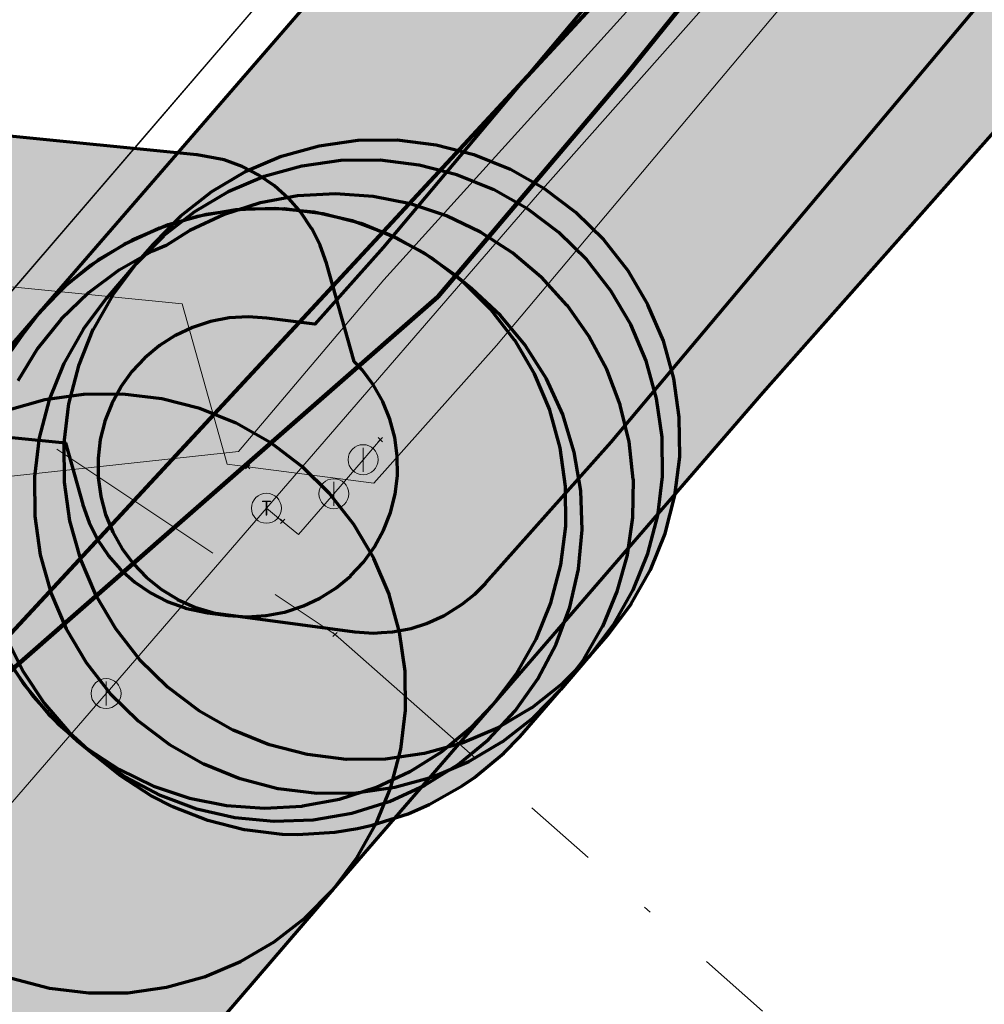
# Model space of a CAD drawing. Extents: x 73120 to 113741, y 434688 to 489241.
# Tile 28 of 256: x 99686 to 99699, y 474766 to 474779. Entities that reach past the tile are written whole.
import ezdxf
from ezdxf.enums import TextEntityAlignment as Align
from ezdxf.lldxf.tags import DXFTag

# ---------------------------------------------------------------- set-up
doc = ezdxf.new("R2010")
doc.units = 0
doc.header["$LTSCALE"] = 0.5
doc.linetypes.add('RI-OVERIG', pattern=[17, 5, -2, 2, -2, 0, -2, 2, -2])
for name, color, linetype, lineweight in [('B-WE-KL-DATA_KABELBED-G', 90, 'Continuous', 100), ('B-WE-KL-DATA_MANTELBUIS-G', 90, 'Continuous', 100), ('B-WE-KL-ET_LS-G', 190, 'KL-LS-N', 18), ('B-WE-KL-GAS_HD-G', 30, 'KL-GAS-HD-N', 18), ('B-WE-KL-GAS_HD_HULPSTUK-S', 30, 'Continuous', 25), ('B-WE-KL-GAS_LD-G', 50, 'KL-GAS-LD-N', 18), ('B-WE-KL-GAS_LD_HULPSTUK-S', 50, 'Continuous', 25), ('B-WE-RI-VRIJVERVAL-G', 210, 'RI-OVERIG', 18), ('B-WE-RI-VRIJVERVAL_HULPSTUK-S', 210, 'Continuous', 25)]:
    doc.layers.add(name, color=color, linetype=linetype, lineweight=lineweight)
doc.layers.add('B-WE-OG-INFO_EIS VOORZORGSMAATREGEL-GV', color=7, linetype='Continuous', lineweight=70, true_color=0xfa194b)
doc.layers.add('B-WE-OG-INFO_EIS VOORZORGSMAATREGEL-V', color=7, linetype='Continuous', lineweight=18, true_color=0xfa194b, transparency=0.8)
doc.styles.add('NLCS-ISO', font='NLCS-ISO.ttf')
tags = doc.linetypes.add('KL-GAS-HD-N', pattern='A,4,-1,[69,NLCS.SHX,S=0.5,R=0,X=0,Y=0],-1,4,-1,["H",Standard,S=1,R=0,X=0,Y=-0.5],-2', length=13).pattern_tags.tags
tags[18] = DXFTag(74, 10)
tags = doc.linetypes.add('KL-GAS-LD-N', pattern='A,4,-1,[69,NLCS.SHX,S=0.5,R=0,X=0,Y=0],-1,4,-1,["L",Standard,S=1,R=0,X=0.25,Y=-0.5],-2', length=13).pattern_tags.tags
tags[18] = DXFTag(74, 10)
tags = doc.linetypes.add('KL-LS-N', pattern='A,4,-1,[103,NLCS.SHX,S=0.75,R=0,X=0,Y=0],-1,4,-1,["L",Standard,S=1,R=0,X=0,Y=-0.5],-2', length=13).pattern_tags.tags
tags[18] = DXFTag(74, 10)

# ---------------------------------------------------------------- blocks, each defined once
blk = doc.blocks.new('SKL-WTB_HULP_AFSLUITER-SO')
at = {"color": 0, "linetype": 'ByBlock', "lineweight": 18}
blk.add_lwpolyline([(0, 0.8), (0, -0.8)], dxfattribs=at)
blk.add_circle((0, 0), 1, dxfattribs=at)
at = {"color": 0, "linetype": 'ByBlock', "lineweight": 18, "style": 'NLCS-ISO', "flags": 1}
for tag, p in [('TYPE', (1.5, 0)), ('LABEL', (1.5, -1.5)), ('OMSCHRIJVING', (1.5, -3))]:
    blk.add_attdef(tag, p, '', height=1, dxfattribs=at)
blk = doc.blocks.new('SKL-WTB_HULP_OVERIG-SO')
at = {"color": 0, "linetype": 'ByBlock', "lineweight": 18}
for points in [[(-0.141, 0.141), (0.141, -0.141)], [(0.141, 0.141), (-0.141, -0.141)]]:
    blk.add_lwpolyline(points, dxfattribs=at)
at = {"color": 0, "linetype": 'ByBlock', "lineweight": 18, "style": 'NLCS-ISO', "flags": 1}
for tag, p in [('TYPE', (1.5, 0)), ('LABEL', (1.5, -1.5)), ('OMSCHRIJVING', (1.5, -3))]:
    blk.add_attdef(tag, p, '', height=1, dxfattribs=at)
blk = doc.blocks.new('SKL-WTB_HULP_T STUK-SO')
at = {"color": 0, "linetype": 'ByBlock', "lineweight": 18}
blk.add_circle((0, 0), 1, dxfattribs=at)
at = {"color": 0, "linetype": 'ByBlock', "lineweight": -2, "style": 'NLCS-ISO'}
blk.add_text('T', height=1, dxfattribs=at).set_placement((0, 0), align=Align.MIDDLE_CENTER)
at = {"color": 0, "linetype": 'ByBlock', "lineweight": 18, "style": 'NLCS-ISO', "flags": 1}
for tag, p in [('TYPE', (1.5, 0)), ('LABEL', (1.5, -1.5)), ('OMSCHRIJVING', (1.5, -3))]:
    blk.add_attdef(tag, p, '', height=1, dxfattribs=at)
blk = doc.blocks.new('SRI-HULP_OVERIG-SO')
at = {"color": 0, "linetype": 'ByBlock', "lineweight": 18}
for points in [[(-0.141, 0.141), (0.141, -0.141)], [(0.141, 0.141), (-0.141, -0.141)]]:
    blk.add_lwpolyline(points, dxfattribs=at)
at = {"color": 0, "linetype": 'ByBlock', "lineweight": 18, "style": 'NLCS-ISO', "flags": 1}
for tag, p in [('TYPE', (1.5, 0)), ('LABEL', (1.5, -1.5)), ('OMSCHRIJVING', (1.5, -3))]:
    blk.add_attdef(tag, p, '', height=1, dxfattribs=at)

msp = doc.modelspace()

# ---------------------------------------------------------------- hatches: boundary and pattern name
at = {"layer": 'B-WE-OG-INFO_EIS VOORZORGSMAATREGEL-V'}
for points in [[(99775.979, 474726.656), (99775.98, 474726.656), (99776.474, 474726.757), (99776.476, 474726.758), (99776.953, 474726.92), (99776.954, 474726.921), (99777.408, 474727.142), (99777.409, 474727.143), (99777.83, 474727.42), (99777.831, 474727.42), (99778.215, 474727.748), (99778.216, 474727.749), (99794.463, 474745.796), (99802.711, 474738.424), (99802.712, 474738.423), (99806.354, 474735.595), (99790.36, 474753.196), (99775.169, 474736.311), (99743.717, 474765.453), (99743.716, 474765.453), (99735.56, 474772.388), (99710.001, 474795.824), (99709.608, 474796.141), (99709.607, 474796.142), (99709.178, 474796.407), (99709.177, 474796.407), (99708.717, 474796.616), (99708.716, 474796.616), (99708.234, 474796.765), (99708.233, 474796.765), (99707.736, 474796.852), (99707.735, 474796.852), (99707.231, 474796.875), (99707.23, 474796.875), (99706.727, 474796.835), (99706.725, 474796.835), (99706.232, 474796.731), (99706.231, 474796.731), (99705.754, 474796.566), (99705.753, 474796.565), (99705.301, 474796.341), (99705.3, 474796.341), (99704.879, 474796.062), (99704.878, 474796.061), (99704.497, 474795.731), (99704.496, 474795.73), (99690.028, 474779.416), (99686.381, 474775.202), (99686.38, 474775.201), (99686.075, 474774.8), (99686.074, 474774.799), (99685.822, 474774.362), (99685.821, 474774.361), (99685.626, 474773.895), (99685.626, 474773.894), (99685.491, 474773.408), (99685.491, 474773.407), (99685.418, 474772.908), (99685.418, 474772.906), (99685.409, 474772.402), (99685.409, 474772.401), (99685.464, 474771.899), (99685.464, 474771.898), (99685.582, 474771.408), (99685.582, 474771.406), (99685.761, 474770.935), (99685.762, 474770.934), (99685.998, 474770.488), (99685.999, 474770.487), (99686.29, 474770.075), (99686.291, 474770.074), (99686.631, 474769.702), (99686.632, 474769.701), (99687.017, 474769.375), (99687.018, 474769.374), (99687.441, 474769.099), (99687.442, 474769.099), (99687.897, 474768.879), (99687.898, 474768.879), (99688.376, 474768.719), (99688.377, 474768.718), (99688.872, 474768.62), (99688.873, 474768.619), (99689.377, 474768.584), (99689.378, 474768.584), (99689.881, 474768.612), (99689.883, 474768.613), (99690.379, 474768.704), (99690.38, 474768.705), (99690.861, 474768.858), (99690.862, 474768.859), (99691.319, 474769.072), (99691.32, 474769.072), (99691.747, 474769.341), (99691.748, 474769.342), (99692.137, 474769.662), (99692.138, 474769.663), (99692.429, 474769.966), (99692.43, 474769.966), (99696.032, 474774.128), (99707.594, 474787.178), (99730.21, 474766.44), (99738.344, 474759.525), (99772.71, 474727.684), (99772.71, 474727.683), (99773.101, 474727.365), (99773.102, 474727.364), (99773.53, 474727.097), (99773.531, 474727.096), (99773.989, 474726.886), (99773.991, 474726.885), (99774.472, 474726.734), (99774.473, 474726.734), (99774.97, 474726.644), (99774.971, 474726.644), (99775.475, 474726.618), (99775.476, 474726.618)], [(99690.941, 474770.926), (99691.085, 474770.934), (99691.087, 474770.935), (99691.334, 474770.981), (99691.335, 474770.982), (99691.538, 474771.045), (99691.539, 474771.046), (99691.768, 474771.149), (99691.77, 474771.149), (99692.016, 474771.303), (99692.017, 474771.304), (99692.182, 474771.438), (99692.183, 474771.439), (99692.33, 474771.587), (99692.331, 474771.588), (99694.005, 474773.466), (99694.005, 474773.467), (99703.6, 474784.886), (99707.352, 474789.312), (99719.557, 474778.012), (99719.558, 474778.011), (99719.753, 474777.852), (99719.754, 474777.852), (99719.967, 474777.719), (99719.968, 474777.718), (99720.197, 474777.613), (99720.198, 474777.612), (99720.438, 474777.537), (99720.44, 474777.537), (99720.687, 474777.492), (99720.688, 474777.492), (99720.94, 474777.479), (99720.941, 474777.479), (99721.192, 474777.498), (99721.193, 474777.498), (99721.44, 474777.549), (99721.441, 474777.549), (99721.679, 474777.63), (99721.68, 474777.631), (99721.906, 474777.741), (99721.907, 474777.742), (99722.117, 474777.88), (99722.118, 474777.881), (99722.31, 474778.045), (99722.31, 474778.045), (99722.479, 474778.232), (99722.48, 474778.233), (99722.624, 474778.439), (99722.625, 474778.44), (99722.742, 474778.663), (99722.742, 474778.664), (99722.83, 474778.9), (99722.831, 474778.901), (99722.888, 474779.146), (99722.888, 474779.147), (99722.914, 474779.397), (99722.914, 474779.399), (99722.909, 474779.65), (99722.909, 474779.652), (99722.871, 474779.9), (99722.871, 474779.902), (99722.802, 474780.144), (99722.802, 474780.145), (99722.703, 474780.376), (99722.703, 474780.378), (99722.576, 474780.595), (99722.575, 474780.596), (99722.422, 474780.795), (99722.421, 474780.796), (99722.275, 474780.946), (99722.275, 474780.947), (99708.537, 474793.667), (99708.536, 474793.667), (99708.341, 474793.826), (99708.34, 474793.827), (99708.127, 474793.96), (99708.126, 474793.96), (99707.897, 474794.065), (99707.896, 474794.066), (99707.656, 474794.141), (99707.654, 474794.141), (99707.407, 474794.186), (99707.406, 474794.186), (99707.154, 474794.199), (99707.153, 474794.199), (99706.902, 474794.18), (99706.901, 474794.18), (99706.654, 474794.129), (99706.653, 474794.129), (99706.415, 474794.048), (99706.414, 474794.047), (99706.188, 474793.937), (99706.187, 474793.936), (99705.977, 474793.798), (99705.976, 474793.797), (99705.784, 474793.634), (99705.784, 474793.633), (99705.653, 474793.493), (99705.652, 474793.492), (99700.538, 474787.46), (99700.538, 474787.46), (99690.962, 474776.062), (99690.048, 474775.038), (99689.411, 474775.121), (99689.41, 474775.121), (99689.159, 474775.137), (99689.158, 474775.137), (99688.907, 474775.122), (99688.906, 474775.122), (99688.658, 474775.075), (99688.657, 474775.074), (99688.418, 474774.997), (99688.417, 474774.996), (99688.189, 474774.889), (99688.188, 474774.888), (99687.976, 474774.753), (99687.975, 474774.752), (99687.781, 474774.592), (99687.78, 474774.591), (99687.609, 474774.407), (99687.608, 474774.406), (99687.461, 474774.202), (99687.46, 474774.201), (99687.34, 474773.979), (99687.34, 474773.978), (99687.248, 474773.744), (99687.248, 474773.743), (99687.187, 474773.499), (99687.187, 474773.497), (99687.157, 474773.247), (99687.157, 474773.246), (99687.159, 474772.995), (99687.159, 474772.993), (99687.193, 474772.744), (99687.193, 474772.743), (99687.258, 474772.5), (99687.259, 474772.499), (99687.354, 474772.266), (99687.354, 474772.265), (99687.478, 474772.045), (99687.479, 474772.044), (99687.63, 474771.843), (99687.63, 474771.842), (99687.805, 474771.661), (99687.806, 474771.66), (99688.002, 474771.502), (99688.003, 474771.502), (99688.217, 474771.37), (99688.219, 474771.369), (99688.448, 474771.266), (99688.449, 474771.266), (99688.69, 474771.192), (99688.691, 474771.191), (99690.581, 474770.936), (99690.582, 474770.936), (99690.833, 474770.919), (99690.834, 474770.919)], [(99671.321, 474759.149), (99671.445, 474759.158), (99671.572, 474759.166), (99671.574, 474759.166), (99671.811, 474759.213), (99671.812, 474759.213), (99672.06, 474759.295), (99672.062, 474759.295), (99672.288, 474759.404), (99672.289, 474759.405), (99672.493, 474759.536), (99672.494, 474759.536), (99672.694, 474759.704), (99672.695, 474759.705), (99673.742, 474760.917), (99673.743, 474760.917), (99673.894, 474761.118), (99673.894, 474761.119), (99674.019, 474761.338), (99674.019, 474761.339), (99674.115, 474761.572), (99674.115, 474761.573), (99674.181, 474761.816), (99674.181, 474761.818), (99674.221, 474762.176), (99674.221, 474762.177), (99674.462, 474774.676), (99686.723, 474773.455), (99686.955, 474772.632), (99686.955, 474772.631), (99687.038, 474772.393), (99687.039, 474772.392), (99687.151, 474772.167), (99687.152, 474772.166), (99687.292, 474771.957), (99687.293, 474771.956), (99687.458, 474771.767), (99687.459, 474771.766), (99687.647, 474771.598), (99687.648, 474771.598), (99687.855, 474771.455), (99687.856, 474771.455), (99688.08, 474771.34), (99688.081, 474771.339), (99688.318, 474771.254), (99688.319, 474771.253), (99688.619, 474771.19), (99688.62, 474771.19), (99688.894, 474771.154), (99688.894, 474771.154), (99689.145, 474771.137), (99689.147, 474771.137), (99689.398, 474771.152), (99689.399, 474771.152), (99689.646, 474771.199), (99689.648, 474771.199), (99689.887, 474771.276), (99689.888, 474771.277), (99690.116, 474771.384), (99690.117, 474771.384), (99690.329, 474771.519), (99690.33, 474771.52), (99690.524, 474771.68), (99690.525, 474771.681), (99690.697, 474771.865), (99690.698, 474771.866), (99690.845, 474772.07), (99690.846, 474772.071), (99690.966, 474772.291), (99690.967, 474772.293), (99691.059, 474772.527), (99691.059, 474772.528), (99691.12, 474772.772), (99691.121, 474772.773), (99691.151, 474773.023), (99691.151, 474773.024), (99691.149, 474773.276), (99691.149, 474773.277), (99691.116, 474773.527), (99691.115, 474773.528), (99691.051, 474773.771), (99691.05, 474773.772), (99690.956, 474774.005), (99690.955, 474774.006), (99690.832, 474774.226), (99690.831, 474774.227), (99690.681, 474774.429), (99690.68, 474774.43), (99690.573, 474774.541), (99690.204, 474775.851), (99690.204, 474775.852), (99690.121, 474776.09), (99690.12, 474776.091), (99690.008, 474776.316), (99690.007, 474776.317), (99689.867, 474776.526), (99689.866, 474776.527), (99689.701, 474776.716), (99689.7, 474776.717), (99689.512, 474776.885), (99689.511, 474776.885), (99689.304, 474777.028), (99689.303, 474777.028), (99689.079, 474777.143), (99689.078, 474777.144), (99688.841, 474777.229), (99688.84, 474777.23), (99688.478, 474777.3), (99688.477, 474777.3), (99672.702, 474778.871), (99672.702, 474778.871), (99672.45, 474778.88), (99672.449, 474778.88), (99672.198, 474778.857), (99672.197, 474778.857), (99671.951, 474778.803), (99671.95, 474778.803), (99671.713, 474778.718), (99671.712, 474778.718), (99671.488, 474778.604), (99671.487, 474778.603), (99671.279, 474778.462), (99671.278, 474778.461), (99671.089, 474778.294), (99671.088, 474778.293), (99670.922, 474778.105), (99670.921, 474778.104), (99670.78, 474777.895), (99670.78, 474777.894), (99670.666, 474777.669), (99670.666, 474777.668), (99670.581, 474777.431), (99670.581, 474777.43), (99670.527, 474777.184), (99670.527, 474777.183), (99670.505, 474776.92), (99670.505, 474776.92), (99670.242, 474763.335), (99669.997, 474763.287), (99669.995, 474763.287), (99669.757, 474763.207), (99669.756, 474763.207), (99669.529, 474763.098), (99669.528, 474763.097), (99669.316, 474762.961), (99669.315, 474762.96), (99669.123, 474762.798), (99669.122, 474762.797), (99668.952, 474762.612), (99668.951, 474762.611), (99668.805, 474762.406), (99668.805, 474762.405), (99668.686, 474762.183), (99668.686, 474762.182), (99668.596, 474761.946), (99668.596, 474761.945), (99668.537, 474761.701), (99668.536, 474761.699), (99668.508, 474761.449), (99668.508, 474761.448), (99668.512, 474761.197), (99668.512, 474761.195), (99668.548, 474760.946), (99668.548, 474760.945), (99668.615, 474760.702), (99668.615, 474760.701), (99668.712, 474760.469), (99668.713, 474760.468), (99668.838, 474760.25), (99668.839, 474760.249), (99668.991, 474760.048), (99668.991, 474760.047), (99669.167, 474759.867), (99669.168, 474759.866), (99669.366, 474759.71), (99669.367, 474759.71), (99669.582, 474759.579), (99669.583, 474759.579), (99669.813, 474759.477), (99669.815, 474759.477), (99670.82, 474759.21), (99670.82, 474759.21), (99671.068, 474759.164), (99671.069, 474759.164), (99671.32, 474759.149)], [(99690.992, 474769.243), (99690.993, 474769.243), (99691.51, 474769.316), (99691.511, 474769.316), (99692.014, 474769.456), (99692.015, 474769.456), (99692.495, 474769.661), (99692.496, 474769.661), (99692.946, 474769.926), (99692.947, 474769.927), (99693.358, 474770.249), (99693.359, 474770.249), (99693.725, 474770.622), (99693.725, 474770.622), (99693.954, 474770.888), (99693.955, 474770.889), (99694.269, 474771.306), (99694.269, 474771.307), (99694.526, 474771.761), (99694.527, 474771.762), (99694.722, 474772.246), (99694.723, 474772.248), (99694.853, 474772.753), (99694.853, 474772.754), (99694.917, 474773.272), (99694.917, 474773.274), (99694.912, 474773.795), (99694.912, 474773.797), (99694.839, 474774.314), (99694.839, 474774.315), (99694.699, 474774.818), (99694.699, 474774.819), (99694.494, 474775.299), (99694.494, 474775.301), (99694.229, 474775.75), (99694.228, 474775.751), (99693.906, 474776.162), (99693.906, 474776.163), (99693.533, 474776.529), (99693.532, 474776.53), (99693.115, 474776.844), (99693.114, 474776.844), (99692.66, 474777.101), (99692.659, 474777.102), (99692.175, 474777.297), (99692.173, 474777.298), (99691.668, 474777.428), (99691.667, 474777.428), (99691.149, 474777.492), (99691.147, 474777.492), (99690.626, 474777.487), (99690.624, 474777.487), (99690.107, 474777.414), (99690.106, 474777.414), (99689.603, 474777.274), (99689.602, 474777.274), (99689.122, 474777.069), (99689.121, 474777.069), (99688.671, 474776.804), (99688.67, 474776.803), (99688.259, 474776.482), (99688.258, 474776.481), (99687.892, 474776.108), (99687.892, 474776.108), (99687.663, 474775.842), (99687.662, 474775.841), (99687.348, 474775.424), (99687.348, 474775.423), (99687.091, 474774.969), (99687.09, 474774.968), (99686.895, 474774.484), (99686.895, 474774.482), (99686.764, 474773.977), (99686.764, 474773.976), (99686.7, 474773.458), (99686.7, 474773.456), (99686.705, 474772.935), (99686.705, 474772.933), (99686.778, 474772.416), (99686.778, 474772.415), (99686.918, 474771.912), (99686.918, 474771.911), (99687.123, 474771.431), (99687.123, 474771.43), (99687.388, 474770.98), (99687.389, 474770.979), (99687.711, 474770.568), (99687.711, 474770.567), (99688.084, 474770.201), (99688.085, 474770.2), (99688.502, 474769.886), (99688.503, 474769.886), (99688.957, 474769.629), (99688.958, 474769.628), (99689.442, 474769.433), (99689.444, 474769.433), (99689.949, 474769.302), (99689.95, 474769.302), (99690.468, 474769.238), (99690.47, 474769.238)], [(99690.6, 474768.789), (99690.601, 474768.789), (99691.118, 474768.862), (99691.119, 474768.862), (99691.622, 474769.002), (99691.623, 474769.002), (99692.104, 474769.206), (99692.105, 474769.207), (99692.554, 474769.472), (99692.556, 474769.473), (99692.967, 474769.794), (99692.968, 474769.795), (99693.333, 474770.167), (99693.334, 474770.168), (99693.725, 474770.622), (99693.725, 474770.622), (99694.039, 474771.039), (99694.04, 474771.04), (99694.297, 474771.495), (99694.298, 474771.496), (99694.493, 474771.98), (99694.493, 474771.981), (99694.624, 474772.486), (99694.624, 474772.488), (99694.688, 474773.006), (99694.688, 474773.007), (99694.683, 474773.529), (99694.683, 474773.53), (99694.61, 474774.047), (99694.61, 474774.048), (99694.47, 474774.551), (99694.47, 474774.552), (99694.266, 474775.033), (99694.265, 474775.034), (99694, 474775.483), (99693.999, 474775.485), (99693.678, 474775.896), (99693.677, 474775.897), (99693.305, 474776.262), (99693.304, 474776.263), (99692.887, 474776.577), (99692.886, 474776.578), (99692.432, 474776.835), (99692.43, 474776.835), (99691.946, 474777.031), (99691.945, 474777.031), (99691.44, 474777.162), (99691.439, 474777.162), (99690.92, 474777.226), (99690.919, 474777.226), (99690.397, 474777.221), (99690.396, 474777.221), (99689.879, 474777.148), (99689.878, 474777.148), (99689.375, 474777.008), (99689.374, 474777.008), (99688.893, 474776.804), (99688.892, 474776.803), (99688.443, 474776.538), (99688.442, 474776.537), (99688.03, 474776.216), (99688.029, 474776.215), (99687.664, 474775.843), (99687.663, 474775.842), (99687.272, 474775.388), (99687.272, 474775.388), (99686.958, 474774.971), (99686.957, 474774.97), (99686.7, 474774.515), (99686.7, 474774.514), (99686.504, 474774.03), (99686.504, 474774.029), (99686.373, 474773.524), (99686.373, 474773.522), (99686.31, 474773.004), (99686.309, 474773.003), (99686.314, 474772.481), (99686.314, 474772.48), (99686.387, 474771.963), (99686.387, 474771.962), (99686.527, 474771.459), (99686.527, 474771.458), (99686.731, 474770.977), (99686.732, 474770.976), (99686.997, 474770.527), (99686.998, 474770.525), (99687.319, 474770.114), (99687.32, 474770.113), (99687.692, 474769.748), (99687.693, 474769.747), (99688.11, 474769.433), (99688.111, 474769.432), (99688.566, 474769.175), (99688.567, 474769.175), (99689.051, 474768.979), (99689.052, 474768.979), (99689.557, 474768.848), (99689.559, 474768.848), (99690.077, 474768.784), (99690.078, 474768.784)], [(99689.965, 474768.242), (99690.316, 474768.262), (99690.317, 474768.263), (99690.619, 474768.311), (99690.619, 474768.311), (99690.814, 474768.355), (99690.814, 474768.355), (99691.295, 474768.51), (99691.296, 474768.51), (99691.575, 474768.633), (99691.576, 474768.633), (99692.015, 474768.881), (99692.016, 474768.882), (99692.181, 474768.995), (99692.181, 474768.995), (99692.57, 474769.316), (99692.571, 474769.317), (99692.785, 474769.534), (99692.786, 474769.535), (99693.332, 474770.165), (99693.332, 474770.166), (99693.637, 474770.568), (99693.638, 474770.569), (99693.889, 474771.006), (99693.89, 474771.007), (99694.084, 474771.473), (99694.084, 474771.474), (99694.219, 474771.96), (99694.219, 474771.962), (99694.29, 474772.461), (99694.291, 474772.462), (99694.299, 474772.967), (99694.298, 474772.968), (99694.243, 474773.469), (99694.243, 474773.47), (99694.124, 474773.961), (99694.124, 474773.962), (99693.944, 474774.433), (99693.944, 474774.434), (99693.706, 474774.88), (99693.706, 474774.881), (99693.414, 474775.292), (99693.413, 474775.293), (99693.072, 474775.665), (99693.071, 474775.666), (99692.686, 474775.991), (99692.685, 474775.992), (99692.261, 474776.266), (99692.26, 474776.267), (99691.805, 474776.485), (99691.804, 474776.485), (99691.326, 474776.645), (99691.324, 474776.645), (99690.83, 474776.743), (99690.828, 474776.743), (99690.325, 474776.778), (99690.324, 474776.778), (99689.82, 474776.749), (99689.819, 474776.749), (99689.323, 474776.656), (99689.322, 474776.656), (99688.842, 474776.501), (99688.84, 474776.501), (99688.383, 474776.287), (99688.382, 474776.287), (99688.068, 474776.087), (99687.877, 474776.01), (99687.876, 474776.009), (99687.437, 474775.761), (99687.436, 474775.761), (99687.031, 474775.459), (99687.03, 474775.458), (99686.667, 474775.108), (99686.666, 474775.107), (99686.35, 474774.714), (99686.349, 474774.713), (99686.085, 474774.283), (99686.085, 474774.282), (99685.877, 474773.822), (99685.877, 474773.821), (99685.729, 474773.339), (99685.728, 474773.338), (99685.643, 474772.841), (99685.642, 474772.839), (99685.62, 474772.336), (99685.62, 474772.334), (99685.661, 474771.832), (99685.661, 474771.83), (99685.766, 474771.337), (99685.766, 474771.336), (99685.932, 474770.859), (99685.932, 474770.858), (99686.157, 474770.406), (99686.157, 474770.405), (99686.437, 474769.985), (99686.438, 474769.984), (99686.768, 474769.603), (99686.769, 474769.602), (99687.079, 474769.319), (99687.08, 474769.319), (99687.451, 474769.02), (99687.452, 474769.019), (99687.875, 474768.745), (99687.876, 474768.745), (99688.148, 474768.606), (99688.149, 474768.605), (99688.619, 474768.422), (99688.62, 474768.422), (99689.109, 474768.299), (99689.11, 474768.299), (99689.611, 474768.239), (99689.612, 474768.239), (99689.812, 474768.233), (99689.813, 474768.233)], [(99687.552, 474766.123), (99687.553, 474766.123), (99688.07, 474766.195), (99688.071, 474766.195), (99688.575, 474766.334), (99688.576, 474766.334), (99689.057, 474766.537), (99689.058, 474766.537), (99689.508, 474766.801), (99689.509, 474766.802), (99689.921, 474767.122), (99689.922, 474767.123), (99690.289, 474767.495), (99690.289, 474767.495), (99692.428, 474769.966), (99692.429, 474769.967), (99692.744, 474770.383), (99692.744, 474770.384), (99693.003, 474770.837), (99693.003, 474770.839), (99693.2, 474771.322), (99693.2, 474771.323), (99693.332, 474771.828), (99693.332, 474771.83), (99693.397, 474772.347), (99693.397, 474772.349), (99693.394, 474772.871), (99693.394, 474772.872), (99693.322, 474773.389), (99693.322, 474773.39), (99693.184, 474773.894), (99693.183, 474773.895), (99692.98, 474774.376), (99692.98, 474774.377), (99692.716, 474774.827), (99692.715, 474774.828), (99692.395, 474775.24), (99692.394, 474775.241), (99692.022, 474775.608), (99692.021, 474775.609), (99691.605, 474775.924), (99691.604, 474775.924), (99691.151, 474776.182), (99691.149, 474776.183), (99690.666, 474776.38), (99690.665, 474776.38), (99690.16, 474776.512), (99690.158, 474776.512), (99689.641, 474776.577), (99689.639, 474776.577), (99689.117, 474776.574), (99689.116, 474776.574), (99688.599, 474776.502), (99688.598, 474776.502), (99688.095, 474776.364), (99688.093, 474776.363), (99687.612, 474776.16), (99687.611, 474776.16), (99687.161, 474775.896), (99687.16, 474775.895), (99686.748, 474775.575), (99686.747, 474775.574), (99686.38, 474775.202), (99686.38, 474775.202), (99684.241, 474772.731), (99684.24, 474772.73), (99683.925, 474772.314), (99683.925, 474772.313), (99683.667, 474771.86), (99683.666, 474771.858), (99683.469, 474771.375), (99683.469, 474771.374), (99683.337, 474770.869), (99683.337, 474770.867), (99683.272, 474770.35), (99683.272, 474770.348), (99683.275, 474769.826), (99683.275, 474769.825), (99683.347, 474769.308), (99683.347, 474769.307), (99683.485, 474768.804), (99683.486, 474768.802), (99683.689, 474768.321), (99683.689, 474768.32), (99683.953, 474767.87), (99683.954, 474767.869), (99684.274, 474767.457), (99684.275, 474767.456), (99684.647, 474767.089), (99684.648, 474767.088), (99685.064, 474766.773), (99685.065, 474766.773), (99685.518, 474766.515), (99685.52, 474766.514), (99686.003, 474766.317), (99686.004, 474766.317), (99686.509, 474766.185), (99686.511, 474766.185), (99687.029, 474766.12), (99687.03, 474766.12)], [(99690.026, 474768.43), (99690.028, 474768.43), (99690.542, 474768.517), (99690.544, 474768.517), (99691.042, 474768.671), (99691.044, 474768.671), (99691.518, 474768.889), (99691.519, 474768.889), (99691.961, 474769.167), (99691.962, 474769.167), (99692.365, 474769.5), (99692.366, 474769.501), (99692.721, 474769.883), (99692.722, 474769.884), (99693.024, 474770.31), (99693.025, 474770.311), (99693.269, 474770.772), (99693.269, 474770.774), (99693.451, 474771.263), (99693.452, 474771.264), (99693.568, 474771.773), (99693.568, 474771.774), (99693.617, 474772.294), (99693.617, 474772.295), (99693.598, 474772.816), (99693.598, 474772.818), (99693.511, 474773.332), (99693.511, 474773.334), (99693.357, 474773.833), (99693.357, 474773.834), (99693.139, 474774.308), (99693.139, 474774.309), (99692.861, 474774.751), (99692.861, 474774.753), (99692.528, 474775.155), (99692.527, 474775.156), (99692.145, 474775.511), (99692.144, 474775.511), (99691.929, 474775.686), (99691.929, 474775.687), (99691.503, 474775.989), (99691.502, 474775.99), (99691.041, 474776.234), (99691.039, 474776.234), (99690.55, 474776.416), (99690.549, 474776.417), (99690.04, 474776.533), (99690.039, 474776.533), (99689.519, 474776.582), (99689.518, 474776.582), (99688.997, 474776.563), (99688.995, 474776.563), (99688.481, 474776.476), (99688.479, 474776.476), (99687.981, 474776.322), (99687.979, 474776.322), (99687.505, 474776.104), (99687.504, 474776.104), (99687.062, 474775.826), (99687.061, 474775.826), (99686.658, 474775.493), (99686.657, 474775.492), (99686.302, 474775.11), (99686.301, 474775.109), (99685.999, 474774.683), (99685.998, 474774.682), (99685.754, 474774.221), (99685.754, 474774.22), (99685.572, 474773.73), (99685.571, 474773.729), (99685.455, 474773.22), (99685.455, 474773.219), (99685.406, 474772.699), (99685.406, 474772.698), (99685.425, 474772.177), (99685.425, 474772.175), (99685.512, 474771.661), (99685.512, 474771.659), (99685.666, 474771.161), (99685.666, 474771.159), (99685.884, 474770.685), (99685.884, 474770.684), (99686.162, 474770.242), (99686.162, 474770.241), (99686.495, 474769.838), (99686.496, 474769.837), (99686.878, 474769.482), (99686.879, 474769.482), (99687.094, 474769.307), (99687.094, 474769.306), (99687.52, 474769.004), (99687.521, 474769.003), (99687.982, 474768.759), (99687.984, 474768.759), (99688.473, 474768.577), (99688.474, 474768.576), (99688.983, 474768.46), (99688.984, 474768.46), (99689.504, 474768.411), (99689.505, 474768.411)], [(99680.255, 474757.627), (99680.257, 474757.627), (99680.773, 474757.7), (99680.775, 474757.701), (99681.277, 474757.841), (99681.279, 474757.841), (99681.759, 474758.045), (99681.76, 474758.046), (99682.209, 474758.311), (99682.211, 474758.312), (99682.622, 474758.634), (99682.623, 474758.634), (99682.988, 474759.007), (99682.989, 474759.008), (99690.298, 474767.504), (99690.298, 474767.505), (99690.612, 474767.922), (99690.612, 474767.923), (99690.869, 474768.378), (99690.87, 474768.379), (99691.065, 474768.863), (99691.065, 474768.864), (99691.195, 474769.37), (99691.196, 474769.371), (99691.259, 474769.889), (99691.259, 474769.89), (99691.254, 474770.412), (99691.254, 474770.413), (99691.181, 474770.93), (99691.18, 474770.932), (99691.04, 474771.434), (99691.04, 474771.436), (99690.836, 474771.916), (99690.835, 474771.917), (99690.57, 474772.366), (99690.569, 474772.368), (99690.247, 474772.779), (99690.247, 474772.78), (99689.874, 474773.145), (99689.873, 474773.146), (99689.456, 474773.46), (99689.455, 474773.46), (99689, 474773.717), (99688.999, 474773.718), (99688.515, 474773.913), (99688.514, 474773.913), (99688.008, 474774.043), (99688.007, 474774.044), (99687.489, 474774.107), (99687.488, 474774.107), (99686.966, 474774.102), (99686.965, 474774.102), (99686.448, 474774.029), (99686.447, 474774.028), (99685.944, 474773.888), (99685.942, 474773.888), (99685.462, 474773.684), (99685.461, 474773.683), (99685.012, 474773.418), (99685.01, 474773.417), (99684.599, 474773.095), (99684.598, 474773.095), (99684.233, 474772.722), (99684.232, 474772.721), (99676.924, 474764.225), (99676.923, 474764.224), (99676.609, 474763.807), (99676.609, 474763.806), (99676.352, 474763.351), (99676.352, 474763.35), (99676.156, 474762.866), (99676.156, 474762.865), (99676.026, 474762.359), (99676.026, 474762.358), (99675.962, 474761.84), (99675.962, 474761.839), (99675.967, 474761.317), (99675.967, 474761.316), (99676.04, 474760.799), (99676.041, 474760.798), (99676.181, 474760.295), (99676.181, 474760.293), (99676.385, 474759.813), (99676.386, 474759.812), (99676.651, 474759.363), (99676.652, 474759.361), (99676.974, 474758.95), (99676.974, 474758.95), (99677.347, 474758.584), (99677.348, 474758.583), (99677.765, 474758.269), (99677.766, 474758.269), (99678.221, 474758.012), (99678.222, 474758.012), (99678.706, 474757.816), (99678.707, 474757.816), (99679.213, 474757.686), (99679.214, 474757.686), (99679.732, 474757.622), (99679.733, 474757.622)]]:
    msp.add_hatch(color=256, dxfattribs=at).paths.add_polyline_path(points)

# ---------------------------------------------------------------- linework, layer by layer
at = {"layer": 'B-WE-KL-DATA_KABELBED-G', "flags": 128}
for points in [[(99745.887, 474823.753), (99743.322, 474820.817), (99725.507, 474799.52), (99713.936, 474786.46), (99706.101, 474793.102), (99694.212, 474778.379), (99691.689, 474775.405), (99681.126, 474766.162)], [(99730.427, 474771.013), (99706.381, 474792.903), (99681.702, 474766.291)]]:
    msp.add_lwpolyline(points, dxfattribs=at)
at = {"layer": 'B-WE-KL-DATA_MANTELBUIS-G', "flags": 128}
msp.add_lwpolyline([(99691.689, 474775.405), (99694.212, 474778.379)], dxfattribs=at)
msp.add_lwpolyline([(99691.689, 474775.405), (99694.212, 474778.379)], dxfattribs=at)
at = {"layer": 'B-WE-KL-ET_LS-G', "flags": 128}
for points in [[(99504.88, 474668.93), (99506.4, 474670.66), (99507.47, 474671.92), (99508.64, 474670.93), (99513.22, 474667.06), (99514.19, 474666.22), (99514.66, 474666.73), (99518.44, 474671.8), (99521.85, 474675.89), (99522.18, 474676.26), (99523.63, 474677.92), (99524.49, 474678.89), (99531.17, 474685.99), (99534.879, 474690.22), (99539.57, 474695.57), (99545.02, 474700.19), (99546.98, 474702.26), (99546.8, 474703.25), (99547.78, 474703.16), (99548.45, 474703.9), (99550.29, 474706.05), (99564.94, 474723.16), (99567.91, 474726.54), (99577.06, 474737.8), (99581.53, 474742.81), (99583.58, 474745.3), (99589.58, 474752.11), (99591.83, 474753.31), (99598.54, 474747.33), (99620.82, 474727.77), (99631.64, 474718.35), (99632.69, 474719.39), (99634.11, 474720.85), (99655.15, 474744.46), (99664.79, 474755.82), (99667.94, 474759.31), (99668.08, 474765.78), (99670.14, 474770.78), (99673.84, 474771.69), (99683.59, 474772.75), (99683.93, 474773.07), (99689.83, 474779.93), (99695.14, 474786.12), (99698.41, 474789.99), (99698.07, 474790.35), (99693.67, 474794.09), (99693.24, 474793.47), (99693.23, 474793.46)], [(99506.4, 474670.67), (99506.4, 474670.66), (99507.47, 474671.92), (99508.64, 474670.93), (99513.22, 474667.06), (99514.19, 474666.22), (99514.66, 474666.73), (99518.44, 474671.8), (99521.85, 474675.89), (99522.18, 474676.26), (99522.51, 474676.64), (99523.63, 474677.92), (99524.49, 474678.89), (99531.17, 474685.99), (99534.879, 474690.22), (99539.57, 474695.57), (99545.02, 474700.19), (99546.98, 474702.26), (99546.8, 474703.25), (99547.65, 474703.17), (99547.78, 474703.16), (99548.45, 474703.9), (99550.29, 474706.05), (99564.94, 474723.16), (99567.91, 474726.54), (99577.06, 474737.8), (99581.53, 474742.81), (99583.58, 474745.3), (99589.44, 474751.95), (99589.58, 474752.11), (99591.83, 474753.31), (99598.54, 474747.33), (99620.82, 474727.77), (99631.64, 474718.35), (99632.69, 474719.39), (99634.11, 474720.85), (99655.15, 474744.46), (99664.79, 474755.82), (99667.94, 474759.31), (99668.08, 474765.78), (99670.14, 474770.78), (99673.84, 474771.69), (99683.59, 474772.75), (99683.93, 474773.07), (99695.14, 474786.12), (99698.41, 474789.99), (99698.07, 474790.35), (99693.67, 474794.09), (99693.24, 474793.47)], [(99655.15, 474744.47), (99655.15, 474744.46), (99664.79, 474755.82), (99667.94, 474759.31), (99668.08, 474765.78), (99670.14, 474770.78), (99673.84, 474771.69), (99689.03, 474773.34), (99690.97, 474775.63), (99701.19, 474786.92), (99701.781, 474787.616), (99705.78, 474792.32), (99736.93, 474764.7), (99740.25, 474761.66), (99740.76, 474761.2), (99777.65, 474727.49), (99777.65, 474727.48), (99778.179, 474727.003), (99778.37, 474726.83), (99778.37, 474726.82)]]:
    msp.add_lwpolyline(points, dxfattribs=at)
at = {"layer": 'B-WE-KL-GAS_HD-G', "flags": 128}
for points in [[(99689.404, 474772.584), (99693.021, 474776.763), (99703.077, 474788.113), (99707.297, 474792.876), (99732.912, 474769.388), (99740.997, 474762.519), (99744.865, 474758.935), (99775.427, 474730.618), (99794.155, 474751.435), (99805.376, 474741.406), (99810.996, 474737.054), (99890.593, 474667.079)], [(99690.694, 474773.232), (99690.923, 474773.498)], [(99690.303, 474772.778), (99690.694, 474773.232)], [(99689.619, 474772.409), (99689.833, 474772.233), (99690.303, 474772.778)], [(99689.404, 474772.584), (99687.277, 474770.127), (99687.265, 474770.113)], [(99689.404, 474772.584), (99689.619, 474772.409)], [(99687.265, 474770.113), (99683.085, 474765.285), (99680.64, 474762.418), (99680.203, 474761.905), (99679.956, 474761.616)]]:
    msp.add_lwpolyline(points, dxfattribs=at)
at = {"layer": 'B-WE-KL-GAS_LD-G', "flags": 128}
for points in [[(99689.154, 474773.137), (99690.838, 474772.919), (99692.474, 474774.753), (99702.069, 474786.173), (99707.178, 474792.199), (99720.916, 474779.479)], [(99670.506, 474761.353), (99671.311, 474761.149), (99672.221, 474762.215), (99672.504, 474776.881), (99688.279, 474775.31), (99688.88, 474773.173), (99689.154, 474773.137)]]:
    msp.add_lwpolyline(points, dxfattribs=at)
at = {"layer": 'B-WE-OG-INFO_EIS VOORZORGSMAATREGEL-GV', "flags": 128}
for points in [[(99700.538, 474787.46), (99690.962, 474776.062), (99690.048, 474775.038), (99689.411, 474775.121), (99689.41, 474775.121), (99689.159, 474775.137), (99689.158, 474775.137), (99688.907, 474775.122), (99688.906, 474775.122), (99688.658, 474775.075), (99688.657, 474775.074), (99688.418, 474774.997), (99688.417, 474774.996), (99688.189, 474774.889), (99688.188, 474774.888), (99687.976, 474774.753), (99687.975, 474774.752), (99687.781, 474774.592), (99687.78, 474774.591), (99687.609, 474774.407), (99687.608, 474774.406), (99687.461, 474774.202), (99687.46, 474774.201), (99687.34, 474773.979), (99687.34, 474773.978), (99687.248, 474773.744), (99687.248, 474773.743), (99687.187, 474773.499), (99687.187, 474773.497), (99687.157, 474773.247), (99687.157, 474773.246), (99687.159, 474772.995), (99687.159, 474772.993), (99687.193, 474772.744), (99687.193, 474772.743), (99687.258, 474772.5), (99687.259, 474772.499), (99687.354, 474772.266), (99687.354, 474772.265), (99687.478, 474772.045), (99687.479, 474772.044), (99687.63, 474771.843), (99687.63, 474771.842), (99687.805, 474771.661), (99687.806, 474771.66), (99688.002, 474771.502), (99688.003, 474771.502), (99688.217, 474771.37), (99688.219, 474771.369), (99688.448, 474771.266), (99688.449, 474771.266), (99688.69, 474771.192), (99688.691, 474771.191), (99690.581, 474770.936), (99690.582, 474770.936), (99690.833, 474770.919), (99690.834, 474770.919), (99690.941, 474770.926), (99691.085, 474770.934), (99691.087, 474770.935), (99691.334, 474770.981), (99691.335, 474770.982), (99691.538, 474771.045), (99691.539, 474771.046), (99691.768, 474771.149), (99691.77, 474771.149), (99692.016, 474771.303), (99692.017, 474771.304), (99692.182, 474771.438), (99692.183, 474771.439), (99692.33, 474771.587), (99692.331, 474771.588), (99694.005, 474773.466), (99694.005, 474773.467), (99703.6, 474784.886)], [(99685.999, 474770.487), (99686.29, 474770.075), (99686.291, 474770.074), (99686.631, 474769.702), (99686.632, 474769.701), (99687.017, 474769.375), (99687.018, 474769.374), (99687.441, 474769.099), (99687.442, 474769.099), (99687.897, 474768.879), (99687.898, 474768.879), (99688.376, 474768.719), (99688.377, 474768.718), (99688.872, 474768.62), (99688.873, 474768.619), (99689.377, 474768.584), (99689.378, 474768.584), (99689.881, 474768.612), (99689.883, 474768.613), (99690.379, 474768.704), (99690.38, 474768.705), (99690.861, 474768.858), (99690.862, 474768.859), (99691.319, 474769.072), (99691.32, 474769.072), (99691.747, 474769.341), (99691.748, 474769.342), (99692.137, 474769.662), (99692.138, 474769.663), (99692.429, 474769.966), (99692.43, 474769.966), (99696.032, 474774.128), (99707.594, 474787.178)], [(99690.028, 474779.416), (99686.381, 474775.202), (99686.38, 474775.201), (99686.075, 474774.8)], [(99674.462, 474774.676), (99686.723, 474773.455), (99686.955, 474772.632), (99686.955, 474772.631), (99687.038, 474772.393), (99687.039, 474772.392), (99687.151, 474772.167), (99687.152, 474772.166), (99687.292, 474771.957), (99687.293, 474771.956), (99687.458, 474771.767), (99687.459, 474771.766), (99687.647, 474771.598), (99687.648, 474771.598), (99687.855, 474771.455), (99687.856, 474771.455), (99688.08, 474771.34), (99688.081, 474771.339), (99688.318, 474771.254), (99688.319, 474771.253), (99688.619, 474771.19), (99688.62, 474771.19), (99688.894, 474771.154), (99688.894, 474771.154), (99689.145, 474771.137), (99689.147, 474771.137), (99689.398, 474771.152), (99689.399, 474771.152), (99689.646, 474771.199), (99689.648, 474771.199), (99689.887, 474771.276), (99689.888, 474771.277), (99690.116, 474771.384), (99690.117, 474771.384), (99690.329, 474771.519), (99690.33, 474771.52), (99690.524, 474771.68), (99690.525, 474771.681), (99690.697, 474771.865), (99690.698, 474771.866), (99690.845, 474772.07), (99690.846, 474772.071), (99690.966, 474772.291), (99690.967, 474772.293), (99691.059, 474772.527), (99691.059, 474772.528), (99691.12, 474772.772), (99691.121, 474772.773), (99691.151, 474773.023), (99691.151, 474773.024), (99691.149, 474773.276), (99691.149, 474773.277), (99691.116, 474773.527), (99691.115, 474773.528), (99691.051, 474773.771), (99691.05, 474773.772), (99690.956, 474774.005), (99690.955, 474774.006), (99690.832, 474774.226), (99690.831, 474774.227), (99690.681, 474774.429), (99690.68, 474774.43), (99690.573, 474774.541), (99690.204, 474775.851), (99690.204, 474775.852), (99690.121, 474776.09), (99690.12, 474776.091), (99690.008, 474776.316), (99690.007, 474776.317), (99689.867, 474776.526), (99689.866, 474776.527), (99689.701, 474776.716), (99689.7, 474776.717), (99689.512, 474776.885), (99689.511, 474776.885), (99689.304, 474777.028), (99689.303, 474777.028), (99689.079, 474777.143), (99689.078, 474777.144), (99688.841, 474777.229), (99688.84, 474777.23), (99688.478, 474777.3), (99688.477, 474777.3), (99672.702, 474778.871)], [(99685.932, 474770.858), (99686.157, 474770.406), (99686.157, 474770.405), (99686.437, 474769.985), (99686.438, 474769.984), (99686.768, 474769.603), (99686.769, 474769.602), (99687.079, 474769.319), (99687.08, 474769.319), (99687.451, 474769.02), (99687.452, 474769.019), (99687.875, 474768.745), (99687.876, 474768.745), (99688.148, 474768.606), (99688.149, 474768.605), (99688.619, 474768.422), (99688.62, 474768.422), (99689.109, 474768.299), (99689.11, 474768.299), (99689.611, 474768.239), (99689.612, 474768.239), (99689.812, 474768.233), (99689.813, 474768.233), (99689.965, 474768.242), (99690.316, 474768.262), (99690.317, 474768.263), (99690.619, 474768.311), (99690.619, 474768.311), (99690.814, 474768.355), (99690.814, 474768.355), (99691.295, 474768.51), (99691.296, 474768.51), (99691.575, 474768.633), (99691.576, 474768.633), (99692.015, 474768.881), (99692.016, 474768.882), (99692.181, 474768.995), (99692.181, 474768.995), (99692.57, 474769.316), (99692.571, 474769.317), (99692.785, 474769.534), (99692.786, 474769.535), (99693.332, 474770.165), (99693.332, 474770.166), (99693.637, 474770.568), (99693.638, 474770.569), (99693.889, 474771.006), (99693.89, 474771.007), (99694.084, 474771.473), (99694.084, 474771.474), (99694.219, 474771.96), (99694.219, 474771.962), (99694.29, 474772.461), (99694.291, 474772.462), (99694.299, 474772.967), (99694.298, 474772.968), (99694.243, 474773.469), (99694.243, 474773.47), (99694.124, 474773.961), (99694.124, 474773.962), (99693.944, 474774.433), (99693.944, 474774.434), (99693.706, 474774.88), (99693.706, 474774.881), (99693.414, 474775.292), (99693.413, 474775.293), (99693.072, 474775.665), (99693.071, 474775.666), (99692.686, 474775.991), (99692.685, 474775.992), (99692.261, 474776.266), (99692.26, 474776.267), (99691.805, 474776.485), (99691.804, 474776.485), (99691.326, 474776.645), (99691.324, 474776.645), (99690.83, 474776.743), (99690.828, 474776.743), (99690.325, 474776.778), (99690.324, 474776.778), (99689.82, 474776.749), (99689.819, 474776.749), (99689.323, 474776.656), (99689.322, 474776.656), (99688.842, 474776.501), (99688.84, 474776.501), (99688.383, 474776.287), (99688.382, 474776.287), (99688.068, 474776.087), (99687.877, 474776.01), (99687.876, 474776.009), (99687.437, 474775.761), (99687.436, 474775.761), (99687.031, 474775.459), (99687.03, 474775.458), (99686.667, 474775.108), (99686.666, 474775.107), (99686.35, 474774.714), (99686.349, 474774.713), (99686.085, 474774.283)], [(99686.004, 474766.317), (99686.509, 474766.185), (99686.511, 474766.185), (99687.029, 474766.12), (99687.03, 474766.12), (99687.552, 474766.123), (99687.553, 474766.123), (99688.07, 474766.195), (99688.071, 474766.195), (99688.575, 474766.334), (99688.576, 474766.334), (99689.057, 474766.537), (99689.058, 474766.537), (99689.508, 474766.801), (99689.509, 474766.802), (99689.921, 474767.122), (99689.922, 474767.123), (99690.289, 474767.495), (99690.289, 474767.495), (99692.428, 474769.966), (99692.429, 474769.967), (99692.744, 474770.383), (99692.744, 474770.384), (99693.003, 474770.837), (99693.003, 474770.839), (99693.2, 474771.322), (99693.2, 474771.323), (99693.332, 474771.828), (99693.332, 474771.83), (99693.397, 474772.347), (99693.397, 474772.349), (99693.394, 474772.871), (99693.394, 474772.872), (99693.322, 474773.389), (99693.322, 474773.39), (99693.184, 474773.894), (99693.183, 474773.895), (99692.98, 474774.376), (99692.98, 474774.377), (99692.716, 474774.827), (99692.715, 474774.828), (99692.395, 474775.24), (99692.394, 474775.241), (99692.022, 474775.608), (99692.021, 474775.609), (99691.605, 474775.924), (99691.604, 474775.924), (99691.151, 474776.182), (99691.149, 474776.183), (99690.666, 474776.38), (99690.665, 474776.38), (99690.16, 474776.512), (99690.158, 474776.512), (99689.641, 474776.577), (99689.639, 474776.577), (99689.117, 474776.574), (99689.116, 474776.574), (99688.599, 474776.502), (99688.598, 474776.502), (99688.095, 474776.364), (99688.093, 474776.363), (99687.612, 474776.16), (99687.611, 474776.16), (99687.161, 474775.896), (99687.16, 474775.895), (99686.748, 474775.575), (99686.747, 474775.574), (99686.38, 474775.202), (99686.38, 474775.202), (99684.241, 474772.731)], [(99685.884, 474770.684), (99686.162, 474770.242), (99686.162, 474770.241), (99686.495, 474769.838), (99686.496, 474769.837), (99686.878, 474769.482), (99686.879, 474769.482), (99687.094, 474769.307), (99687.094, 474769.306), (99687.52, 474769.004), (99687.521, 474769.003), (99687.982, 474768.759), (99687.984, 474768.759), (99688.473, 474768.577), (99688.474, 474768.576), (99688.983, 474768.46), (99688.984, 474768.46), (99689.504, 474768.411), (99689.505, 474768.411), (99690.026, 474768.43), (99690.028, 474768.43), (99690.542, 474768.517), (99690.544, 474768.517), (99691.042, 474768.671), (99691.044, 474768.671), (99691.518, 474768.889), (99691.519, 474768.889), (99691.961, 474769.167), (99691.962, 474769.167), (99692.365, 474769.5), (99692.366, 474769.501), (99692.721, 474769.883), (99692.722, 474769.884), (99693.024, 474770.31), (99693.025, 474770.311), (99693.269, 474770.772), (99693.269, 474770.774), (99693.451, 474771.263), (99693.452, 474771.264), (99693.568, 474771.773), (99693.568, 474771.774), (99693.617, 474772.294), (99693.617, 474772.295), (99693.598, 474772.816), (99693.598, 474772.818), (99693.511, 474773.332), (99693.511, 474773.334), (99693.357, 474773.833), (99693.357, 474773.834), (99693.139, 474774.308), (99693.139, 474774.309), (99692.861, 474774.751), (99692.861, 474774.753), (99692.528, 474775.155), (99692.527, 474775.156), (99692.145, 474775.511), (99692.144, 474775.511), (99691.929, 474775.686), (99691.929, 474775.687), (99691.503, 474775.989), (99691.502, 474775.99), (99691.041, 474776.234), (99691.039, 474776.234), (99690.55, 474776.416), (99690.549, 474776.417), (99690.04, 474776.533), (99690.039, 474776.533), (99689.519, 474776.582), (99689.518, 474776.582), (99688.997, 474776.563), (99688.995, 474776.563), (99688.481, 474776.476), (99688.479, 474776.476), (99687.981, 474776.322), (99687.979, 474776.322), (99687.505, 474776.104), (99687.504, 474776.104), (99687.062, 474775.826), (99687.061, 474775.826), (99686.658, 474775.493), (99686.657, 474775.492), (99686.302, 474775.11), (99686.301, 474775.109), (99685.999, 474774.683)], [(99682.989, 474759.008), (99690.298, 474767.504), (99690.298, 474767.505), (99690.612, 474767.922), (99690.612, 474767.923), (99690.869, 474768.378), (99690.87, 474768.379), (99691.065, 474768.863), (99691.065, 474768.864), (99691.195, 474769.37), (99691.196, 474769.371), (99691.259, 474769.889), (99691.259, 474769.89), (99691.254, 474770.412), (99691.254, 474770.413), (99691.181, 474770.93), (99691.18, 474770.932), (99691.04, 474771.434), (99691.04, 474771.436), (99690.836, 474771.916), (99690.835, 474771.917), (99690.57, 474772.366), (99690.569, 474772.368), (99690.247, 474772.779), (99690.247, 474772.78), (99689.874, 474773.145), (99689.873, 474773.146), (99689.456, 474773.46), (99689.455, 474773.46), (99689, 474773.717), (99688.999, 474773.718), (99688.515, 474773.913), (99688.514, 474773.913), (99688.008, 474774.043), (99688.007, 474774.044), (99687.489, 474774.107), (99687.488, 474774.107), (99686.966, 474774.102), (99686.965, 474774.102), (99686.448, 474774.029), (99686.447, 474774.028), (99685.944, 474773.888)]]:
    msp.add_lwpolyline(points, dxfattribs=at)
for points in [[(99690.992, 474769.243), (99690.993, 474769.243), (99691.51, 474769.316), (99691.511, 474769.316), (99692.014, 474769.456), (99692.015, 474769.456), (99692.495, 474769.661), (99692.496, 474769.661), (99692.946, 474769.926), (99692.947, 474769.927), (99693.358, 474770.249), (99693.359, 474770.249), (99693.725, 474770.622), (99693.725, 474770.622), (99693.954, 474770.888), (99693.955, 474770.889), (99694.269, 474771.306), (99694.269, 474771.307), (99694.526, 474771.761), (99694.527, 474771.762), (99694.722, 474772.246), (99694.723, 474772.248), (99694.853, 474772.753), (99694.853, 474772.754), (99694.917, 474773.272), (99694.917, 474773.274), (99694.912, 474773.795), (99694.912, 474773.797), (99694.839, 474774.314), (99694.839, 474774.315), (99694.699, 474774.818), (99694.699, 474774.819), (99694.494, 474775.299), (99694.494, 474775.301), (99694.229, 474775.75), (99694.228, 474775.751), (99693.906, 474776.162), (99693.906, 474776.163), (99693.533, 474776.529), (99693.532, 474776.53), (99693.115, 474776.844), (99693.114, 474776.844), (99692.66, 474777.101), (99692.659, 474777.102), (99692.175, 474777.297), (99692.173, 474777.298), (99691.668, 474777.428), (99691.667, 474777.428), (99691.149, 474777.492), (99691.147, 474777.492), (99690.626, 474777.487), (99690.624, 474777.487), (99690.107, 474777.414), (99690.106, 474777.414), (99689.603, 474777.274), (99689.602, 474777.274), (99689.122, 474777.069), (99689.121, 474777.069), (99688.671, 474776.804), (99688.67, 474776.803), (99688.259, 474776.482), (99688.258, 474776.481), (99687.892, 474776.108), (99687.892, 474776.108), (99687.663, 474775.842), (99687.662, 474775.841), (99687.348, 474775.424), (99687.348, 474775.423), (99687.091, 474774.969), (99687.09, 474774.968), (99686.895, 474774.484), (99686.895, 474774.482), (99686.764, 474773.977), (99686.764, 474773.976), (99686.7, 474773.458), (99686.7, 474773.456), (99686.705, 474772.935), (99686.705, 474772.933), (99686.778, 474772.416), (99686.778, 474772.415), (99686.918, 474771.912), (99686.918, 474771.911), (99687.123, 474771.431), (99687.123, 474771.43), (99687.388, 474770.98), (99687.389, 474770.979), (99687.711, 474770.568), (99687.711, 474770.567), (99688.084, 474770.201), (99688.085, 474770.2), (99688.502, 474769.886), (99688.503, 474769.886), (99688.957, 474769.629), (99688.958, 474769.628), (99689.442, 474769.433), (99689.444, 474769.433), (99689.949, 474769.302), (99689.95, 474769.302), (99690.468, 474769.238), (99690.47, 474769.238)], [(99690.6, 474768.789), (99690.601, 474768.789), (99691.118, 474768.862), (99691.119, 474768.862), (99691.622, 474769.002), (99691.623, 474769.002), (99692.104, 474769.206), (99692.105, 474769.207), (99692.554, 474769.472), (99692.556, 474769.473), (99692.967, 474769.794), (99692.968, 474769.795), (99693.333, 474770.167), (99693.334, 474770.168), (99693.725, 474770.622), (99693.725, 474770.622), (99694.039, 474771.039), (99694.04, 474771.04), (99694.297, 474771.495), (99694.298, 474771.496), (99694.493, 474771.98), (99694.493, 474771.981), (99694.624, 474772.486), (99694.624, 474772.488), (99694.688, 474773.006), (99694.688, 474773.007), (99694.683, 474773.529), (99694.683, 474773.53), (99694.61, 474774.047), (99694.61, 474774.048), (99694.47, 474774.551), (99694.47, 474774.552), (99694.266, 474775.033), (99694.265, 474775.034), (99694, 474775.483), (99693.999, 474775.485), (99693.678, 474775.896), (99693.677, 474775.897), (99693.305, 474776.262), (99693.304, 474776.263), (99692.887, 474776.577), (99692.886, 474776.578), (99692.432, 474776.835), (99692.43, 474776.835), (99691.946, 474777.031), (99691.945, 474777.031), (99691.44, 474777.162), (99691.439, 474777.162), (99690.92, 474777.226), (99690.919, 474777.226), (99690.397, 474777.221), (99690.396, 474777.221), (99689.879, 474777.148), (99689.878, 474777.148), (99689.375, 474777.008), (99689.374, 474777.008), (99688.893, 474776.804), (99688.892, 474776.803), (99688.443, 474776.538), (99688.442, 474776.537), (99688.03, 474776.216), (99688.029, 474776.215), (99687.664, 474775.843), (99687.663, 474775.842), (99687.272, 474775.388), (99687.272, 474775.388), (99686.958, 474774.971), (99686.957, 474774.97), (99686.7, 474774.515), (99686.7, 474774.514), (99686.504, 474774.03), (99686.504, 474774.029), (99686.373, 474773.524), (99686.373, 474773.522), (99686.31, 474773.004), (99686.309, 474773.003), (99686.314, 474772.481), (99686.314, 474772.48), (99686.387, 474771.963), (99686.387, 474771.962), (99686.527, 474771.459), (99686.527, 474771.458), (99686.731, 474770.977), (99686.732, 474770.976), (99686.997, 474770.527), (99686.998, 474770.525), (99687.319, 474770.114), (99687.32, 474770.113), (99687.692, 474769.748), (99687.693, 474769.747), (99688.11, 474769.433), (99688.111, 474769.432), (99688.566, 474769.175), (99688.567, 474769.175), (99689.051, 474768.979), (99689.052, 474768.979), (99689.557, 474768.848), (99689.559, 474768.848), (99690.077, 474768.784), (99690.078, 474768.784)]]:
    msp.add_lwpolyline(points, close=True, dxfattribs=at)
at = {"layer": 'B-WE-RI-VRIJVERVAL-G', "flags": 128}
for points in [[(99679.45, 474778.14), (99690.32, 474770.9)], [(99690.32, 474770.9), (99722, 474743)]]:
    msp.add_lwpolyline(points, dxfattribs=at)

# ---------------------------------------------------------------- block references
at = {"layer": 'B-WE-KL-GAS_HD_HULPSTUK-S', "xscale": 0.2, "yscale": 0.2, "zscale": 0.2}
for name, p in [('SKL-WTB_HULP_OVERIG-SO', (99690.923, 474773.498)), ('SKL-WTB_HULP_AFSLUITER-SO', (99690.694, 474773.232)), ('SKL-WTB_HULP_AFSLUITER-SO', (99690.303, 474772.778)), ('SKL-WTB_HULP_T STUK-SO', (99689.404, 474772.584)), ('SKL-WTB_HULP_OVERIG-SO', (99689.619, 474772.409)), ('SKL-WTB_HULP_AFSLUITER-SO', (99687.265, 474770.113))]:
    msp.add_blockref(name, p, dxfattribs=at)
at = {"layer": 'B-WE-KL-GAS_LD_HULPSTUK-S', "xscale": 0.2, "yscale": 0.2, "zscale": 0.2}
msp.add_blockref('SKL-WTB_HULP_OVERIG-SO', (99689.154, 474773.137), dxfattribs=at)
at = {"layer": 'B-WE-RI-VRIJVERVAL_HULPSTUK-S', "xscale": 0.2, "yscale": 0.2, "zscale": 0.2}
msp.add_blockref('SRI-HULP_OVERIG-SO', (99690.32, 474770.9), dxfattribs=at)

doc.saveas('drawing.dxf')
